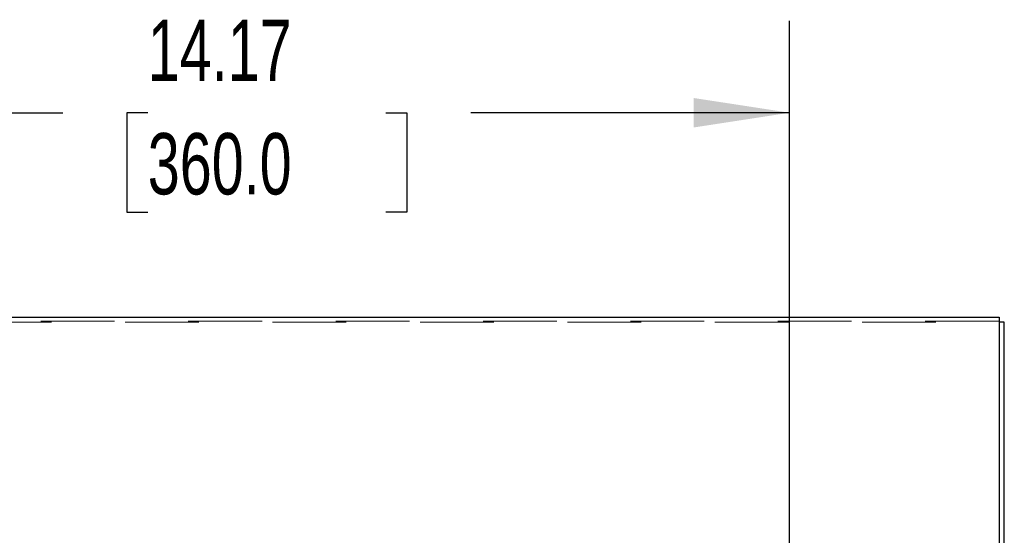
# Model space of a CAD drawing. Header units: inches. Extents: x 0.2 to 10.8, y 0.2 to 8.2.
# Tile 48 of 86: x 3.273 to 4.609, y 5.449 to 6.15. Entities that reach past the tile are written whole.
import ezdxf

# ---------------------------------------------------------------- set-up
doc = ezdxf.new("R2010")
doc.units = ezdxf.units.IN
doc.header["$MEASUREMENT"] = 0
doc.linetypes.add('HIDDEN', pattern=[0.075, 0.05, -0.025])
doc.layers.add('DIMENSIONS', color=140, linetype='Continuous')
doc.layers.add('SLD-0', color=179, linetype='Continuous')
doc.styles.add('SLDTEXTSTYLE0', font='TXT', dxfattribs={"width": 0.7})
doc.dimstyles.new('SLDDIMSTYLE0', dxfattribs={"dimtxt": 0.084961, "dimasz": 0.13, "dimexe": 0, "dimexo": 0.0625, "dimgap": 0.02124, "dimtad": 0, "dimtih": 1, "dimtoh": 1, "dimlfac": 10, "dimrnd": 1e-09, "dimzin": 12, "dimdsep": 46, "dimtxsty": 'SLDTEXTSTYLE0', "dimsah": 1, "dimcen": 0.09, "dimadec": 0, "dimazin": 3, "dimtfac": 1, "dimtofl": 0, "dimtmove": 0, "dimatfit": 3, "dimfxl": 0, "dimfrac": 2, "dimtolj": 1, "dimtzin": 12, "dimarcsym": 0})

# ---------------------------------------------------------------- blocks, each defined once
blk = doc.blocks.new('_D')
at = {"layer": 'DIMENSIONS'}
for p, q in [((2.9007, 5.0908), (2.9007, 6.1481)), ((4.3181, 5.0908), (4.3181, 6.1481)), ((2.9007, 6.0231), (3.3321, 6.0231)), ((3.4472, 6.0231), (3.4187, 6.0231)), ((3.4187, 6.0231), (3.4187, 5.8881)), ((3.7704, 6.0231), (3.7989, 6.0231)), ((3.7989, 6.0231), (3.7989, 5.8881)), ((4.3181, 6.0231), (3.8855, 6.0231)), ((3.4187, 5.8881), (3.4472, 5.8881)), ((3.7989, 5.8881), (3.7704, 5.8881))]:
    blk.add_line(p, q, dxfattribs=at)
for points in [[(2.9007, 6.0231), (3.0307, 6.0031), (3.0307, 6.0431)], [(4.3181, 6.0231), (4.1881, 6.0431), (4.1881, 6.0031)]]:
    blk.add_solid(points, dxfattribs=at)
at = {"layer": 'DIMENSIONS', "char_height": 0.08333, "attachment_point": 1, "style": 'SLDTEXTSTYLE0'}
for s, insert in [('14.17', (3.4472, 6.1495)), ('360.0', (3.4472, 5.9955))]:
    blk.add_mtext(s, dxfattribs=dict(at, insert=insert))

msp = doc.modelspace()

# ---------------------------------------------------------------- linework, layer by layer
at = {"layer": 'SLD-0', "linetype": 'Continuous', "lineweight": 25}
for p, q in [((2.616607, 5.745347), (4.602207, 5.745347)), ((4.602207, 5.745347), (4.602207, 5.392738)), ((4.609407, 5.738821), (4.602207, 5.738821)), ((4.609407, 5.384843), (4.609407, 5.738821))]:
    msp.add_line(p, q, dxfattribs=at)
at = {"layer": 'SLD-0', "linetype": 'HIDDEN', "lineweight": 18}
for p, q in [((2.616607, 5.738821), (4.602207, 5.738821)), ((4.602207, 5.739965), (2.620207, 5.739965))]:
    msp.add_line(p, q, dxfattribs=at)

# ---------------------------------------------------------------- dimensions: what is measured, and where the dimension line sits
at = {"layer": 'DIMENSIONS'}
dim = msp.add_linear_dim(base=(4.318099, 6.023081), p1=(2.900666, 5.040788), p2=(4.318099, 5.040788), dimstyle='SLDDIMSTYLE0', dxfattribs=at)
dim.commit()
dim.dimension.update_dxf_attribs({"geometry": '_D', "text_midpoint": (3.608783, 6.023081), "dimtype": 160})

doc.saveas('drawing.dxf')
